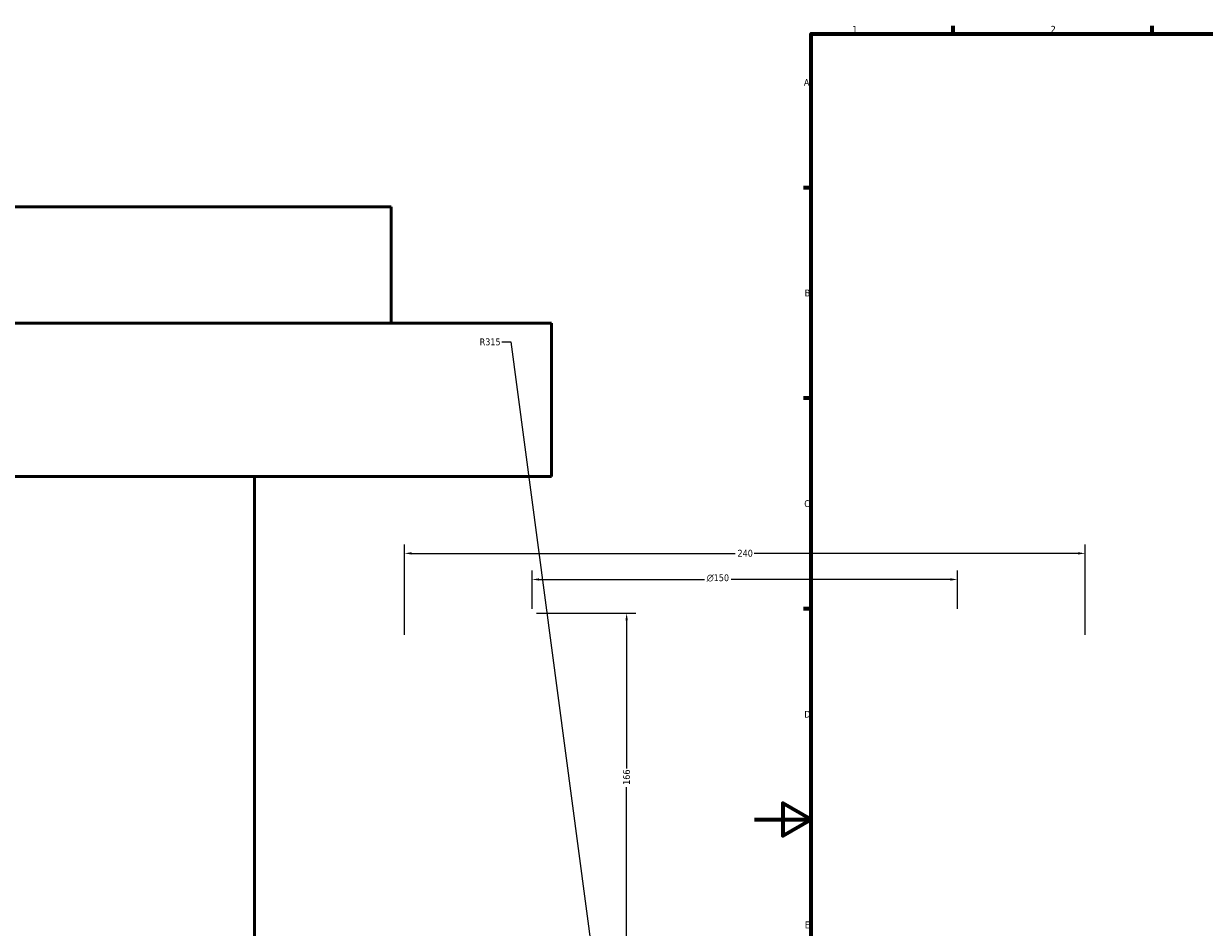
# Model space of a CAD drawing. Header units: millimetres. Extents: x -674 to 1228, y -345 to 992.
# Tile 3 of 12: x -258 to 159, y 259 to 578. Entities that reach past the tile are written whole.
import ezdxf

# ---------------------------------------------------------------- set-up
doc = ezdxf.new("R2010")
doc.units = ezdxf.units.MM
for name, color, linetype, lineweight in [('Border (ANSI)', 7, 'Continuous', 70), ('Dimension (ANSI)', 7, 'Continuous', 25), ('Visible (ANSI)', 7, 'Continuous', 50)]:
    doc.layers.add(name, color=color, linetype=linetype, lineweight=lineweight)
doc.styles.add('Note Text (ANSI)', font='tahoma.ttf')
doc.dimstyles.new('Default - mm (ANSI)', dxfattribs={"dimtxt": 2.4, "dimasz": 2.5, "dimexe": 3.175, "dimexo": 1.6002, "dimgap": 0.8, "dimtad": 0, "dimtoh": 1, "dimdec": 0, "dimrnd": 1e-08, "dimzin": 4, "dimdsep": 46, "dimtxsty": 'Note Text (ANSI)', "dimcen": 0.09, "dimdle": 10, "dimclrd": 256, "dimclre": 256, "dimclrt": 5, "dimadec": 1, "dimazin": 1, "dimtfac": 1.27, "dimtofl": 0, "dimtmove": 0, "dimatfit": 3, "dimfxl": 1, "dimtolj": 1, "dimtzin": 4, "dimlwd": -1, "dimlwe": -1, "dimarcsym": 0})

# ---------------------------------------------------------------- blocks, each defined once
blk = doc.blocks.new('Borders Default Border')
at = {"layer": 'Border (ANSI)'}
for p, q in [((70.08, 574), (70.08, 576.8)), ((140.17, 574), (140.17, 576.8)), ((20, 519.75), (17.2, 519.75)), ((20, 445.5), (17.2, 445.5)), ((20, 371.25), (17.2, 371.25))]:
    blk.add_line(p, q, dxfattribs=at)
at = {"layer": 'Border (ANSI)', "flags": 128}
for points in [[(20, 20), (20, 574), (821, 574), (821, 20), (20, 20)], [(0, 297), (20, 297), (10, 302.77), (10, 291.23), (20, 297)]]:
    blk.add_lwpolyline(points, dxfattribs=at)
at = {"layer": 'Border (ANSI)', "color": 5, "true_color": 0x0000ff, "char_height": 2.4, "attachment_point": 7, "style": 'Note Text (ANSI)'}
for s, insert in [('1', (34.5, 574.4)), ('2', (104.4, 574.4)), ('A', (17.38, 555.68)), ('B', (17.67, 481.43)), ('C', (17.51, 407.13)), ('D', (17.52, 332.93)), ('E', (17.71, 258.68))]:
    blk.add_mtext(s, dxfattribs=dict(at, insert=insert))
blk = doc.blocks.new('*D10')
at = {"layer": 'Defpoints', "color": 0, "transparency": 16777216}
for p in [(116.54, 390.85), (-123.46, 360.53), (116.54, 360.53)]:
    blk.add_point(p, dxfattribs=at)
at = {"layer": 'Dimension (ANSI)', "transparency": 16777216}
for p, q in [((-123.46, 362.14), (-123.46, 394.02)), ((116.54, 362.14), (116.54, 394.02)), ((-120.96, 390.85), (-6.81, 390.85)), ((114.04, 390.85), (-0.11, 390.85))]:
    blk.add_line(p, q, dxfattribs=at)
for points in [[(-120.96, 391.26), (-120.96, 390.43), (-123.46, 390.85)], [(114.04, 391.26), (114.04, 390.43), (116.54, 390.85)]]:
    blk.add_solid(points, dxfattribs=at)
at = {"layer": 'Dimension (ANSI)', "color": 5, "transparency": 16777216, "insert": (-6.01, 392.1), "char_height": 2.4, "attachment_point": 1, "style": 'Note Text (ANSI)'}
blk.add_mtext('\\A1;240', dxfattribs=at)
blk = doc.blocks.new('*D11')
at = {"layer": 'Defpoints', "color": 0, "transparency": 16777216}
for p in [(71.54, 381.65), (-78.46, 369.73), (71.54, 369.73)]:
    blk.add_point(p, dxfattribs=at)
at = {"layer": 'Dimension (ANSI)', "transparency": 16777216}
for p, q in [((-78.46, 371.34), (-78.46, 384.82)), ((71.54, 371.34), (71.54, 384.82)), ((-75.96, 381.65), (-17.69, 381.65)), ((69.04, 381.65), (-8.23, 381.65))]:
    blk.add_line(p, q, dxfattribs=at)
for points in [[(-75.96, 382.06), (-75.96, 381.23), (-78.46, 381.65)], [(69.04, 382.06), (69.04, 381.23), (71.54, 381.65)]]:
    blk.add_solid(points, dxfattribs=at)
at = {"layer": 'Dimension (ANSI)', "color": 5, "transparency": 16777216, "insert": (-16.89, 383.45), "char_height": 2.4, "attachment_point": 1, "style": 'Note Text (ANSI)'}
blk.add_mtext('\\A1;{\\fAIGDT|b0|i0;\\H2.4000;\\ln}\\fTahoma|b0|i0;\\H2.4000;150', dxfattribs=at)
blk = doc.blocks.new('*D12')
at = {"layer": 'Defpoints', "color": 0, "transparency": 16777216}
for p in [(-78.46, 369.73), (-45.11, 203.88), (-5.96, 203.88)]:
    blk.add_point(p, dxfattribs=at)
at = {"layer": 'Dimension (ANSI)', "transparency": 16777216}
for p, q in [((-76.86, 369.73), (-41.93, 369.73)), ((-45.11, 367.23), (-45.11, 314.98)), ((-45.11, 206.38), (-45.11, 308.44)), ((-7.56, 203.88), (-48.28, 203.88))]:
    blk.add_line(p, q, dxfattribs=at)
for points in [[(-45.53, 367.23), (-44.69, 367.23), (-45.11, 369.73)], [(-45.53, 206.38), (-44.69, 206.38), (-45.11, 203.88)]]:
    blk.add_solid(points, dxfattribs=at)
at = {"layer": 'Dimension (ANSI)', "color": 5, "transparency": 16777216, "insert": (-46.36, 309.24), "char_height": 2.4, "attachment_point": 1, "rotation": 90, "style": 'Note Text (ANSI)'}
blk.add_mtext('\\A1;166', dxfattribs=at)
blk = doc.blocks.new('*D13')
at = {"layer": 'Defpoints', "color": 0, "transparency": 16777216}
for p in [(-54.7, 230.24), (-13.27, -82.03)]:
    blk.add_point(p, dxfattribs=at)
at = {"layer": 'Dimension (ANSI)', "transparency": 16777216}
for p, q in [((-89.1, 465.36), (-85.9, 465.36)), ((-85.9, 465.36), (-55.03, 232.71))]:
    blk.add_line(p, q, dxfattribs=at)
blk.add_solid([(-54.62, 232.77), (-55.44, 232.66), (-54.7, 230.24)], dxfattribs=at)
at = {"layer": 'Dimension (ANSI)', "color": 5, "transparency": 16777216, "insert": (-96.94, 466.61), "char_height": 2.4, "attachment_point": 1, "style": 'Note Text (ANSI)'}
blk.add_mtext('\\A1;R315', dxfattribs=at)

msp = doc.modelspace()

# ---------------------------------------------------------------- linework, layer by layer
at = {"layer": 'Visible (ANSI)'}
for p, q in [((-128.1, 512.97), (-610.1, 512.97)), ((-128.1, 471.97), (-128.1, 512.97)), ((-71.6, 471.97), (-666.6, 471.97)), ((-71.6, 417.97), (-71.6, 471.97)), ((-71.6, 417.97), (-666.6, 417.97)), ((-176.3, 247.97), (-176.3, 417.97))]:
    msp.add_line(p, q, dxfattribs=at)

# ---------------------------------------------------------------- block references
msp.add_blockref('Borders Default Border', (0, 0))

# ---------------------------------------------------------------- dimensions: what is measured, and where the dimension line sits
at = {"layer": 'Dimension (ANSI)'}
dim = msp.add_radius_dim(center=(-13.27, -82.03), mpoint=(-54.7, 230.24), dimstyle='Default - mm (ANSI)', override={"dimgap": 0.8, "dimtih": 1, "dimdec": 0, "dimlfac": 1, "dimcen": 0, "dimtol": 0, "dimlim": 0, "dimtp": 0, "dimtm": 0, "dimtdec": 2}, dxfattribs=at)
dim.commit()
dim.dimension.update_dxf_attribs({"geometry": '*D13', "text_midpoint": (-93.42, 465.36), "dimtype": 164})
for base, p1, p2, angle, picture, middle in [((116.54, 390.85), (-123.46, 360.53), (116.54, 360.53), 180, '*D10', (-3.46, 390.85)), ((-45.11, 203.88), (-78.46, 369.73), (-5.96, 203.88), 90, '*D12', (-45.11, 311.71))]:
    dim = msp.add_linear_dim(base=base, p1=p1, p2=p2, angle=angle, dimstyle='Default - mm (ANSI)', override={"dimgap": 0.8, "dimtoh": 0, "dimdec": 0, "dimtol": 0, "dimlim": 0, "dimtp": 0, "dimtm": 0, "dimtdec": 2, "dimatfit": 1}, dxfattribs=at)
    dim.commit()
    dim.dimension.update_dxf_attribs({"geometry": picture, "text_midpoint": middle, "dimtype": 160})
dim = msp.add_linear_dim(base=(71.54, 381.65), p1=(-78.46, 369.73), p2=(71.54, 369.73), angle=180, text='{\\fAIGDT|b0|i0;\\H2.4000;\\ln}\\fTahoma|b0|i0;\\H2.4000;<>', dimstyle='Default - mm (ANSI)', override={"dimgap": 0.8, "dimtoh": 0, "dimdec": 0, "dimtol": 0, "dimlim": 0, "dimtp": 0, "dimtm": 0, "dimtdec": 2, "dimatfit": 1}, dxfattribs=at)
dim.commit()
dim.dimension.update_dxf_attribs({"geometry": '*D11', "text_midpoint": (-12.96, 381.65), "dimtype": 160})

doc.saveas('drawing.dxf')
